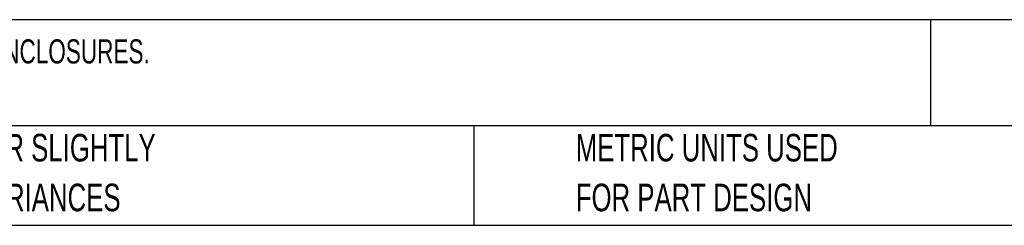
# Model space of a CAD drawing. Header units: millimetres. Extents: x 32 to 1365, y 32 to 1048.
# Tile 6 of 27: x 429 to 807, y 32 to 111. Entities that reach past the tile are written whole.
import ezdxf

# ---------------------------------------------------------------- set-up
doc = ezdxf.new("R2010")
doc.units = ezdxf.units.MM
doc.header["$LTSCALE"] = 5
doc.layers.add('TEXT', color=140, linetype='Continuous', lineweight=25)
doc.styles.add('SLDTEXTSTYLE0', font='TXT', dxfattribs={"width": 0.7})

msp = doc.modelspace()

# ---------------------------------------------------------------- linework, layer by layer
at = {"layer": 'TEXT'}
for p, q in [((1365.25, 110.63), (31.75, 110.63)), ((778.79, 110.63), (778.79, 69.85)), ((1365.25, 69.85), (31.75, 69.85)), ((603.23, 69.85), (603.23, 31.75)), ((31.75, 31.75), (1365.25, 31.75))]:
    msp.add_line(p, q, dxfattribs=at)

# ---------------------------------------------------------------- texts
at = {"layer": 'TEXT', "attachment_point": 1, "style": 'SLDTEXTSTYLE0'}
for s, insert, char_height in [('TEKNOKOL PULL HANDLE, 24IN, ALUMINUM. FOR USE WITH TEKNOKOL ECO SERIES HMI ENCLOSURES.', (39.83, 103.1), 9.2604), ('PART DIMENSIONS MAY DIFFER SLIGHTLY', (275.6, 66.82), 10.5833), ('METRIC UNITS USED', (642.39, 66.82), 10.5833), ("DUE TO MANUFACTURER'S VARIANCES", (275.6, 47.71), 10.5833), ('FOR PART DESIGN', (642.39, 47.71), 10.5833)]:
    msp.add_mtext(s, dxfattribs=dict(at, insert=insert, char_height=char_height))

doc.saveas('drawing.dxf')
